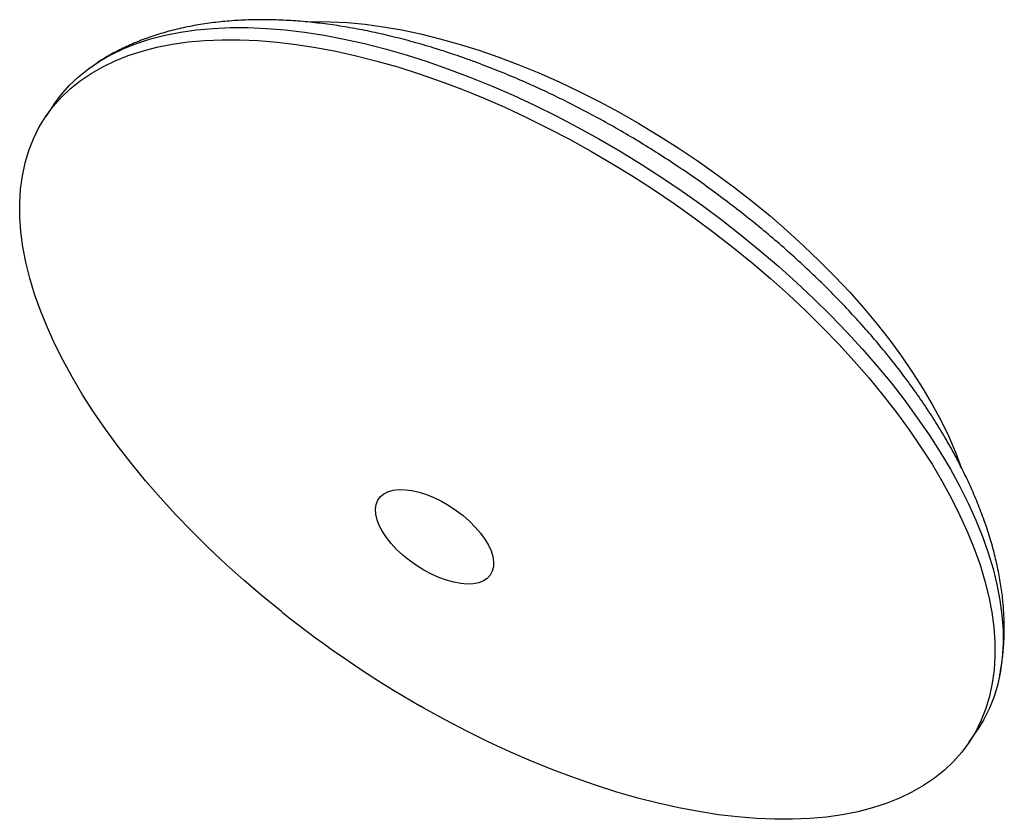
# Model space of a CAD drawing. Header units: millimetres. Extents: x -159 to 132, y -137 to 100.
import ezdxf

# ---------------------------------------------------------------- set-up
doc = ezdxf.new("R2010")
doc.units = ezdxf.units.MM

msp = doc.modelspace()

# ---------------------------------------------------------------- linework, layer by layer
at = {"color": 7, "linetype": 'Continuous', "lineweight": 25}
for p, q in [((-148.68, 74.75), (-151.1, 71.17)), ((122, -114.08), (124.42, -110.5))]:
    msp.add_line(p, q, dxfattribs=at)
at = {"color": 7, "linetype": 'Continuous', "lineweight": 25, "flags": 128}
for points in [[(-73.88, 99.21), (-71.9, 99.26), (-66.96, 99.21), (-61.87, 98.94), (-56.64, 98.43), (-51.27, 97.71), (-45.79, 96.75), (-40.2, 95.58), (-34.53, 94.18), (-28.77, 92.57), (-22.94, 90.74), (-17.06, 88.71)], [(-148.68, 74.75), (-146.6, 77.55), (-144.16, 80.32), (-141.45, 82.9), (-138.49, 85.28), (-135.29, 87.47), (-131.84, 89.44), (-128.16, 91.21), (-124.26, 92.76), (-120.13, 94.09), (-115.79, 95.21), (-111.25, 96.1), (-106.52, 96.78), (-101.6, 97.22), (-96.5, 97.44), (-91.24, 97.44), (-85.83, 97.21), (-80.27, 96.75), (-74.57, 96.08), (-68.76, 95.17), (-62.83, 94.05), (-56.81, 92.71), (-50.7, 91.15), (-44.51, 89.37), (-38.26, 87.39), (-31.95, 85.2)], [(-81.09, -75.56), (-81.39, -75.32), (-86.98, -70.76), (-92.43, -66.1), (-97.73, -61.35), (-102.86, -56.52), (-107.82, -51.63), (-112.6, -46.67), (-117.19, -41.67), (-121.57, -36.63), (-125.75, -31.55), (-129.71, -26.46), (-133.44, -21.36), (-136.94, -16.26), (-140.2, -11.17), (-143.22, -6.09), (-145.98, -1.05), (-148.48, 3.95), (-150.73, 8.9), (-152.71, 13.79), (-154.41, 18.62), (-155.84, 23.36), (-157, 28.02), (-157.88, 32.58), (-158.47, 37.04), (-158.79, 41.38), (-158.82, 45.59), (-158.57, 49.68), (-158.04, 53.63), (-157.23, 57.43), (-156.14, 61.07), (-154.77, 64.56), (-153.12, 67.87), (-151.21, 71.01), (-149.03, 73.97), (-146.58, 76.75), (-143.88, 79.33), (-140.92, 81.71), (-137.71, 83.89), (-134.27, 85.87), (-130.59, 87.63), (-126.68, 89.18), (-122.56, 90.52), (-118.22, 91.63), (-113.68, 92.53), (-108.94, 93.2), (-104.02, 93.65), (-98.93, 93.87), (-93.67, 93.86), (-88.25, 93.63), (-82.69, 93.18), (-77, 92.5), (-71.18, 91.6), (-65.26, 90.47), (-59.23, 89.13), (-53.12, 87.57), (-46.93, 85.8), (-40.68, 83.82), (-34.38, 81.63)], [(-17.06, 88.71), (-11.15, 86.47), (-5.2, 84.04), (0.75, 81.4), (6.7, 78.59), (12.64, 75.59), (18.55, 72.42), (24.41, 69.08), (30.22, 65.58), (35.96, 61.93), (41.62, 58.14), (47.18, 54.22), (52.63, 50.17), (57.97, 46), (63.17, 41.73), (68.22, 37.37), (73.11, 32.92), (77.84, 28.39), (82.39, 23.79), (86.75, 19.15), (90.91, 14.45), (94.86, 9.73), (98.6, 4.98), (102.1, 0.22), (105.37, -4.54), (108.4, -9.29), (111.18, -14.01), (113.71, -18.71), (115.97, -23.36), (117.96, -27.96), (119.65, -32.4)], [(-31.95, 85.2), (-25.61, 82.81), (-19.24, 80.22), (-12.86, 77.44), (-6.48, 74.48), (-0.11, 71.33), (6.24, 68.01), (12.55, 64.52), (18.82, 60.87), (25.02, 57.06), (31.15, 53.11), (37.2, 49.02), (43.15, 44.8), (48.99, 40.45), (54.71, 35.99), (60.3, 31.43), (65.75, 26.77), (71.05, 22.02), (76.18, 17.19), (81.14, 12.3), (85.92, 7.35), (90.51, 2.34), (94.9, -2.7), (99.07, -7.77), (103.03, -12.87), (106.76, -17.97), (110.26, -23.07), (113.52, -28.16), (116.54, -33.23), (119.3, -38.28), (121.81, -43.28), (124.05, -48.23), (126.03, -53.12), (127.73, -57.95), (129.17, -62.69), (130.32, -67.35), (131.2, -71.91), (131.8, -76.36), (132.11, -80.7), (132.15, -84.92), (131.9, -89.01), (131.36, -92.95), (130.55, -96.75), (129.46, -100.4), (128.09, -103.88), (126.45, -107.2), (124.53, -110.34), (124.42, -110.5)], [(-34.38, 81.63), (-28.04, 79.24), (-21.67, 76.65), (-15.29, 73.87), (-8.9, 70.9), (-2.53, 67.75), (3.82, 64.43), (10.13, 60.94), (16.39, 57.29), (22.6, 53.49), (28.73, 49.53), (34.77, 45.44), (40.72, 41.22), (46.56, 36.88), (52.29, 32.42), (57.88, 27.85), (63.33, 23.19), (68.62, 18.45), (73.76, 13.62), (78.72, 8.72), (83.5, 3.77), (88.08, -1.23), (92.47, -6.28), (96.65, -11.35), (100.6, -16.44), (104.34, -21.54), (107.84, -26.65), (111.1, -31.74), (114.11, -36.81), (116.88, -41.85), (119.38, -46.85), (121.63, -51.81), (123.6, -56.7), (125.31, -61.52), (126.74, -66.27), (127.9, -70.92), (128.78, -75.48), (129.37, -79.94), (129.69, -84.28), (129.72, -88.5), (129.47, -92.58), (128.94, -96.53), (128.13, -100.33), (127.03, -103.98), (125.66, -107.46), (124.02, -110.78), (122.11, -113.92), (119.92, -116.88), (117.48, -119.65), (114.77, -122.23), (111.82, -124.61), (108.61, -126.79), (105.17, -128.77), (101.49, -130.53), (97.58, -132.09), (93.45, -133.42), (89.12, -134.54), (84.57, -135.43), (79.84, -136.1), (74.92, -136.55), (69.82, -136.77), (64.56, -136.77), (59.15, -136.54), (53.59, -136.08), (47.9, -135.4), (42.08, -134.5), (36.16, -133.38), (30.13, -132.03), (24.02, -130.47), (17.83, -128.7), (11.58, -126.72), (5.28, -124.53), (-1.06, -122.14), (-7.43, -119.55), (-13.81, -116.77), (-20.2, -113.81), (-26.57, -110.66), (-32.92, -107.34), (-39.23, -103.85), (-40.22, -103.28)], [(-38.48, -40.69), (-36.25, -41.6), (-34.01, -42.69), (-31.81, -43.96), (-29.67, -45.38), (-27.64, -46.93), (-25.75, -48.58), (-24.03, -50.3), (-22.51, -52.08), (-21.21, -53.87), (-20.15, -55.65), (-19.36, -57.39), (-18.84, -59.06), (-18.6, -60.63), (-18.65, -62.09), (-18.99, -63.39), (-19.61, -64.53), (-20.49, -65.48), (-21.64, -66.23), (-23.02, -66.77), (-24.61, -67.08), (-26.4, -67.17), (-28.34, -67.02), (-30.41, -66.65), (-32.57, -66.06), (-34.79, -65.26), (-37.03, -64.25), (-39.26, -63.07), (-41.43, -61.72), (-43.52, -60.24), (-45.48, -58.64), (-47.29, -56.94), (-48.91, -55.19), (-50.33, -53.4), (-51.51, -51.62), (-52.43, -49.85), (-53.09, -48.14), (-53.47, -46.52), (-53.56, -45), (-53.37, -43.62), (-52.89, -42.39), (-52.14, -41.35), (-51.12, -40.49), (-49.86, -39.85), (-48.37, -39.42), (-46.67, -39.22), (-44.81, -39.25), (-42.8, -39.51), (-40.68, -39.99), (-38.48, -40.69)]]:
    msp.add_lwpolyline(points, dxfattribs=at)
at = {"color": 7, "linetype": 'Continuous', "lineweight": 25}
msp.add_arc((121.26, 178.76), 325, 231.4926, 240.2081, dxfattribs=at)
for points, knots in [([(131.08, -94.31), (131.19, -93.8), (131.61, -91.89), (132.06, -88.46), (132.44, -84.04), (132.52, -79.5), (132.34, -74.84), (131.88, -70.09), (131.14, -65.24), (130.12, -60.31), (128.82, -55.3), (127.24, -50.24), (125.39, -45.13), (123.27, -39.99), (120.9, -34.83), (118.27, -29.67), (115.4, -24.51), (112.3, -19.37), (108.98, -14.26), (105.44, -9.18), (101.69, -4.13), (97.75, 0.87), (93.62, 5.81), (89.31, 10.7), (84.82, 15.52), (80.17, 20.27), (75.37, 24.95), (70.41, 29.54), (65.32, 34.04), (60.09, 38.44), (54.74, 42.74), (49.27, 46.93), (43.7, 51.01), (38.04, 54.96), (32.28, 58.79), (26.45, 62.48), (20.55, 66.04), (14.59, 69.44), (8.57, 72.7), (2.52, 75.79), (-3.57, 78.73), (-9.68, 81.5), (-15.8, 84.09), (-21.04, 86.15), (-25.31, 87.74), (-29.59, 89.25), (-34.75, 90.96), (-40.84, 92.79), (-46.91, 94.42), (-52.94, 95.85), (-58.93, 97.07), (-64.86, 98.07), (-70.73, 98.85), (-76.53, 99.41), (-82.25, 99.74), (-87.87, 99.82), (-93.39, 99.67), (-98.79, 99.27), (-104.06, 98.62), (-109.16, 97.72), (-114.1, 96.57), (-118.86, 95.17), (-123.41, 93.53), (-127.74, 91.65), (-131.78, 89.61), (-134.29, 88.07), (-135.5, 87.32)], [0, 0, 0, 0, 0.0052, 0.019701, 0.03441, 0.049347, 0.064522, 0.079937, 0.09558, 0.11143, 0.12746, 0.143633, 0.159914, 0.176267, 0.192663, 0.209073, 0.225475, 0.241854, 0.258204, 0.274517, 0.290794, 0.307032, 0.323232, 0.339398, 0.35553, 0.371633, 0.387708, 0.40376, 0.419792, 0.435806, 0.451807, 0.467797, 0.48378, 0.499758, 0.515735, 0.531714, 0.547697, 0.563688, 0.579689, 0.595704, 0.611737, 0.62779, 0.643867, 0.659972, 0.669063, 0.677616, 0.693794, 0.710007, 0.72626, 0.742557, 0.758899, 0.775286, 0.791718, 0.808188, 0.824691, 0.841214, 0.857734, 0.874223, 0.890649, 0.906975, 0.92316, 0.939164, 0.954953, 0.9705, 0.985793, 1, 1, 1, 1]), ([(-135.61, 87.26), (-135.64, 87.24), (-135.83, 87.13), (-136, 87.01), (-136.14, 86.9)], [0, 0, 0, 0, 0.1989263, 1, 1, 1, 1])]:
    msp.add_open_spline(points, degree=3, knots=knots, dxfattribs=at)

doc.saveas('drawing.dxf')
